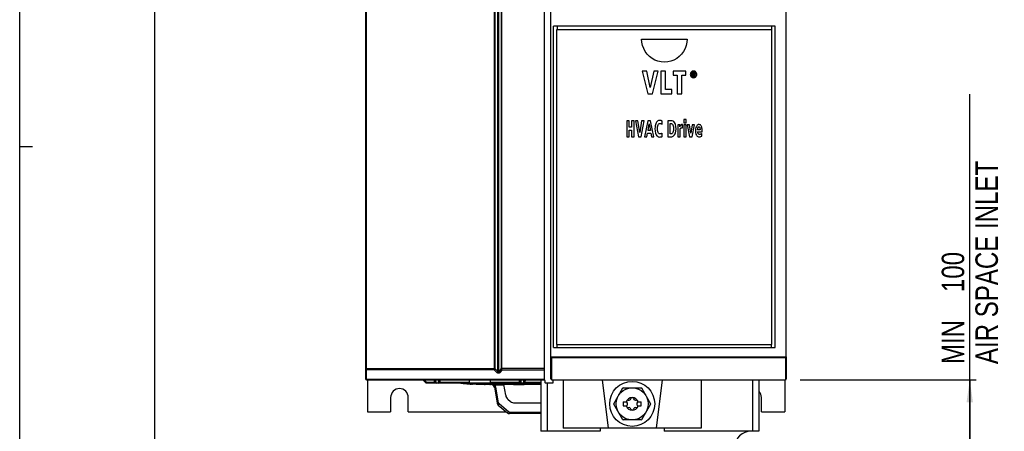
# Model space of a CAD drawing. Extents: x 0 to 594, y 0 to 420.
# Tile 4 of 36: x 0 to 153, y 141 to 205. Entities that reach past the tile are written whole.
import ezdxf

# ---------------------------------------------------------------- set-up
doc = ezdxf.new("R2010")
doc.units = 0
doc.header["$LTSCALE"] = 32.67
doc.layers.get('0').update_dxf_attribs({"linetype": 'CONTINUOUS'})
doc.styles.get("Standard").update_dxf_attribs({"font": 'txt', "width": 0.8})
doc.dimstyles.get("Standard").update_dxf_attribs({"dimtxt": 2.5, "dimasz": 2.5, "dimexe": 1.25, "dimexo": 0.625, "dimtad": 1, "dimcen": 2.5, "dimazin": 3, "dimtfac": 1, "dimtmove": 0, "dimatfit": 3})

# ---------------------------------------------------------------- blocks, each defined once
blk = doc.blocks.new('_FILLED')
at = {"color": 0, "linetype": 'BYBLOCK'}
blk.add_solid([(0, 0), (-1, 0.143), (-1, -0.143)], dxfattribs=at)
blk = doc.blocks.new('*D1')
at = {"color": 2, "linetype": 'CONTINUOUS'}
for p, q in [((147.99, 123.79), (147.99, 193.18)), ((121.55, 148.74), (148.99, 148.74)), ((147.99, 148.74), (147.99, 123.79)), ((147.99, 98.84), (147.99, 123.79)), ((143.17, 98.84), (148.99, 98.84))]:
    blk.add_line(p, q, dxfattribs=at)
at = {"color": 2, "linetype": 'CONTINUOUS', "xscale": 3.5, "yscale": 3.5, "zscale": 3.5}
for p, rotation in [((147.99, 148.74), 90), ((147.99, 98.84), 270)]:
    blk.add_blockref('_FILLED', p, dxfattribs=dict(at, rotation=rotation))
at = {"color": 5, "linetype": 'CONTINUOUS', "width": 0.8}
for s, p in [('AIR SPACE INLET', (152.37, 151.18)), ('100', (147.12, 162.38)), ('MIN ', (147.12, 151.18))]:
    blk.add_text(s, height=3.5, rotation=90, dxfattribs=at).set_placement(p)

msp = doc.modelspace()

# ---------------------------------------------------------------- linework, layer by layer
at = {"color": 7, "linetype": 'CONTINUOUS'}
for p, q in [((0, 0), (0, 420)), ((21, 400), (21, 20)), ((53.888, 271.615), (53.888, 148.865)), ((81.758, 148.74), (81.758, 271.615)), ((82.758, 152.37), (82.758, 271.615)), ((119.403, 152.37), (119.403, 271.615)), ((83.159, 153.737), (83.159, 203.743)), ((117.658, 203.743), (83.159, 203.743)), ((83.658, 154.24), (83.658, 203.24)), ((83.658, 203.24), (117.158, 203.24)), ((117.158, 154.24), (117.158, 203.24)), ((117.658, 153.737), (117.658, 203.743)), ((96.876, 201.74), (103.973, 201.74)), ((97.693, 196.74), (96.942, 196.74)), ((96.942, 196.74), (97.828, 193.24)), ((98.217, 194.185), (97.693, 196.74)), ((98.761, 196.74), (98.217, 194.185)), ((98.578, 193.24), (99.477, 196.74)), ((99.477, 196.74), (98.761, 196.74)), ((100.573, 196.74), (99.879, 196.74)), ((99.879, 196.74), (99.879, 193.24)), ((100.573, 193.869), (100.573, 196.74)), ((103.776, 196.74), (101.786, 196.74)), ((101.786, 196.74), (101.786, 196.108)), ((103.776, 196.108), (103.776, 196.74)), ((104.963, 196.521), (104.77, 196.521)), ((104.77, 196.521), (104.77, 195.966)), ((104.88, 196.427), (104.952, 196.427)), ((104.88, 196.295), (104.88, 196.427)), ((101.786, 196.108), (102.433, 196.108)), ((102.433, 196.108), (102.433, 193.24)), ((103.127, 196.108), (103.776, 196.108)), ((103.127, 193.24), (103.127, 196.108)), ((104.77, 195.966), (104.88, 195.966)), ((104.964, 196.295), (104.88, 196.295)), ((104.88, 196.202), (104.929, 196.202)), ((104.88, 195.966), (104.88, 196.202)), ((104.929, 196.202), (105.049, 195.966)), ((105.177, 195.966), (105.041, 196.207)), ((105.049, 195.966), (105.177, 195.966)), ((101.56, 193.869), (100.573, 193.869)), ((101.56, 193.24), (101.56, 193.869)), ((97.828, 193.24), (98.578, 193.24)), ((99.879, 193.24), (101.56, 193.24)), ((102.433, 193.24), (103.127, 193.24)), ((94.929, 189.04), (94.558, 189.04)), ((94.558, 189.04), (94.558, 186.54)), ((94.929, 188.043), (94.929, 189.04)), ((95.69, 189.04), (95.32, 189.04)), ((95.32, 189.04), (95.32, 188.043)), ((95.69, 186.54), (95.69, 189.04)), ((96.308, 189.04), (95.908, 189.04)), ((95.908, 189.04), (96.381, 186.54)), ((96.588, 187.215), (96.308, 189.04)), ((96.879, 189.04), (96.588, 187.215)), ((96.781, 186.54), (97.261, 189.04)), ((97.261, 189.04), (96.879, 189.04)), ((97.868, 189.04), (97.339, 186.54)), ((98.278, 189.04), (97.868, 189.04)), ((98.787, 186.54), (98.278, 189.04)), ((100.069, 188.473), (100.087, 188.961)), ((101.524, 189.04), (100.96, 189.04)), ((100.96, 189.04), (100.96, 186.54)), ((103.788, 189.227), (103.431, 189.227)), ((103.431, 189.227), (103.431, 188.727)), ((103.431, 188.727), (103.788, 188.727)), ((103.788, 188.727), (103.788, 189.227)), ((95.32, 188.043), (94.929, 188.043)), ((94.929, 187.579), (95.32, 187.579)), ((94.929, 186.54), (94.929, 187.579)), ((95.32, 187.579), (95.32, 186.54)), ((97.877, 187.52), (98.071, 188.561)), ((98.234, 187.52), (97.877, 187.52)), ((98.071, 188.561), (98.234, 187.52)), ((101.331, 188.603), (101.427, 188.603)), ((101.331, 186.976), (101.331, 188.603)), ((102.821, 188.407), (102.494, 188.407)), ((102.504, 188.017), (102.504, 186.54)), ((102.832, 188.069), (102.821, 188.407)), ((102.862, 186.54), (102.862, 187.375)), ((103.218, 188.435), (103.166, 188.435)), ((103.218, 187.912), (103.218, 188.435)), ((103.788, 188.407), (103.431, 188.407)), ((103.431, 188.407), (103.431, 186.54)), ((103.788, 186.54), (103.788, 188.407)), ((104.329, 188.407), (103.956, 188.407)), ((103.956, 188.407), (104.325, 186.54)), ((104.548, 187.074), (104.329, 188.407)), ((104.768, 188.407), (104.548, 187.074)), ((104.748, 186.54), (105.119, 188.407)), ((105.119, 188.407), (104.768, 188.407)), ((105.976, 187.63), (105.604, 187.63)), ((105.604, 187.324), (106.303, 187.324)), ((106.303, 187.324), (106.303, 187.458)), ((94.558, 186.54), (94.929, 186.54)), ((95.32, 186.54), (95.69, 186.54)), ((96.381, 186.54), (96.781, 186.54)), ((97.339, 186.54), (97.699, 186.54)), ((97.699, 186.54), (97.808, 187.098)), ((97.808, 187.098), (98.307, 187.098)), ((98.307, 187.098), (98.405, 186.54)), ((98.405, 186.54), (98.787, 186.54)), ((100.092, 186.585), (100.078, 187.109)), ((100.96, 186.54), (101.477, 186.54)), ((101.449, 186.976), (101.331, 186.976)), ((102.504, 186.54), (102.862, 186.54)), ((103.431, 186.54), (103.788, 186.54)), ((104.325, 186.54), (104.748, 186.54)), ((106.24, 186.617), (106.232, 187.044)), ((83.159, 153.737), (117.658, 153.737)), ((83.658, 154.24), (117.158, 154.24)), ((82.758, 148.865), (82.758, 152.32)), ((119.403, 152.32), (119.403, 148.865)), ((54.013, 148.74), (81.758, 148.74)), ((54.158, 148.74), (54.158, 143.74)), ((62.815, 148.74), (63.271, 148.284)), ((70.09, 148.24), (63.377, 148.24)), ((64.697, 148.74), (64.716, 148.382)), ((65.35, 148.382), (65.369, 148.74)), ((68.721, 148.24), (68.854, 148.219)), ((68.854, 148.219), (69.839, 148.106)), ((70.075, 148.086), (70.044, 148.088)), ((70.09, 148.27), (70.089, 148.74)), ((70.09, 148.27), (70.09, 148.243)), ((70.09, 148.243), (73.29, 148.243)), ((70.203, 148.075), (70.181, 148.078)), ((70.296, 148.068), (70.203, 148.075)), ((77.451, 148.076), (70.217, 148.076)), ((70.417, 148.06), (70.296, 148.068)), ((72.417, 147.991), (71.743, 148)), ((81.158, 147.99), (72.417, 147.991)), ((72.5, 147.99), (72.417, 147.991)), ((73.289, 148.74), (73.29, 148.27)), ((73.29, 148.27), (73.29, 148.243)), ((81.158, 148.24), (73.29, 148.24)), ((73.937, 147.577), (74.371, 145.115)), ((75.699, 146.325), (75.405, 147.99)), ((76.934, 147.99), (77.37, 147.991)), ((77.297, 147.992), (77.674, 147.998)), ((77.374, 147.991), (77.974, 148.001)), ((77.451, 148.076), (77.532, 148.076)), ((77.674, 147.998), (78.07, 148.01)), ((77.947, 148.74), (77.966, 148.382)), ((77.974, 148.001), (78.578, 148.027)), ((78.578, 148.027), (79.062, 148.06)), ((78.6, 148.382), (78.619, 148.74)), ((79.062, 148.06), (79.074, 148.061)), ((79.074, 148.061), (79.139, 148.065)), ((79.139, 148.065), (79.181, 148.068)), ((79.18, 148.068), (79.24, 148.07)), ((79.18, 148.068), (79.181, 148.068)), ((81.158, 148.076), (79.552, 148.076)), ((80.156, 148.186), (80.182, 148.19)), ((80.182, 148.19), (80.466, 148.24)), ((81.158, 148.74), (81.158, 140.74)), ((81.818, 148.64), (81.818, 148.34)), ((83.068, 148.24), (81.918, 148.24)), ((82.883, 148.74), (119.278, 148.74)), ((83.068, 148.74), (83.068, 148.24)), ((84.658, 148.74), (84.658, 141.24)), ((90.737, 148.74), (91.658, 141.24)), ((92.533, 145.01), (93.953, 147.47)), ((93.988, 147.49), (96.828, 147.49)), ((96.863, 147.47), (98.283, 145.01)), ((100.079, 148.74), (99.158, 141.24)), ((106.158, 148.74), (106.158, 141.24)), ((115.158, 148.74), (115.158, 140.74)), ((119.158, 148.74), (119.158, 143.74)), ((57.783, 145.99), (57.783, 143.74)), ((60.533, 143.74), (60.533, 145.99)), ((76.041, 145.732), (76.468, 145.374)), ((115.533, 143.74), (115.533, 145.99)), ((74.542, 144.819), (75.987, 143.607)), ((77.111, 145.14), (81.158, 145.14)), ((93.953, 142.51), (92.533, 144.97)), ((94.008, 145.303), (94.544, 145.303)), ((94.008, 145.303), (94.008, 144.678)), ((94.008, 144.678), (94.544, 144.678)), ((96.271, 145.303), (96.808, 145.303)), ((96.271, 144.678), (96.808, 144.678)), ((96.808, 144.678), (96.808, 145.303)), ((98.283, 144.97), (96.863, 142.51)), ((54.158, 143.74), (57.783, 143.74)), ((60.533, 143.74), (75.828, 143.74)), ((81.158, 143.49), (76.308, 143.49)), ((115.533, 143.74), (119.158, 143.74)), ((106.158, 141.24), (84.658, 141.24)), ((90.408, 141.24), (90.408, 140.74)), ((96.828, 142.49), (93.988, 142.49)), ((100.408, 141.24), (100.408, 140.74)), ((90.408, 140.74), (81.158, 140.74)), ((115.158, 140.74), (100.408, 140.74))]:
    msp.add_line(p, q, dxfattribs=at)
at = {"color": 9, "linetype": 'CONTINUOUS'}
for p, q in [((53.976, 271.615), (53.976, 150.444)), ((74.028, 271.615), (74.028, 150.492)), ((74.497, 150.048), (74.497, 271.615)), ((74.638, 150.048), (74.638, 271.615)), ((74.983, 271.615), (74.983, 150.492)), ((75.05, 271.615), (75.05, 150.494)), ((83.72, 203.743), (83.72, 203.24)), ((117.1, 203.743), (117.1, 203.24)), ((83.72, 153.737), (83.72, 154.24)), ((117.1, 153.737), (117.1, 154.24)), ((82.767, 152.32), (119.394, 152.32)), ((82.876, 152.206), (119.285, 152.206)), ((82.876, 148.752), (82.876, 152.206)), ((119.285, 152.206), (119.285, 148.752)), ((73.945, 150.444), (53.941, 150.444)), ((73.953, 150.492), (74.028, 150.492)), ((74.497, 150.048), (74.028, 150.492)), ((74.983, 150.492), (74.638, 150.048)), ((74.983, 150.492), (75.001, 150.493)), ((75.001, 150.493), (75.05, 150.494)), ((81.758, 150.494), (75.05, 150.494)), ((53.895, 148.875), (53.888, 148.904)), ((73.901, 150.273), (53.986, 150.273)), ((53.986, 150.273), (53.986, 148.819)), ((53.986, 148.819), (81.758, 148.819)), ((74.319, 149.876), (73.901, 150.273)), ((75.094, 150.237), (74.813, 149.876)), ((81.758, 150.237), (75.094, 150.237)), ((63.377, 148.382), (63.019, 148.74)), ((63.337, 148.343), (63.377, 148.382)), ((63.377, 148.382), (64.566, 148.382)), ((63.377, 148.382), (63.377, 148.24)), ((64.547, 148.74), (64.566, 148.382)), ((64.566, 148.382), (64.566, 148.24)), ((64.866, 148.284), (64.842, 148.74)), ((64.866, 148.284), (65.2, 148.284)), ((64.866, 148.284), (64.866, 148.24)), ((65.224, 148.74), (65.2, 148.284)), ((65.2, 148.284), (65.256, 148.29)), ((65.2, 148.24), (65.2, 148.284)), ((65.499, 148.382), (65.517, 148.74)), ((65.499, 148.382), (70.089, 148.382)), ((68.91, 148.211), (68.724, 148.24)), ((68.747, 148.24), (69.097, 148.188)), ((69.196, 148.204), (69.097, 148.188)), ((69.248, 148.24), (69.196, 148.204)), ((69.671, 148.125), (69.857, 148.108)), ((70.174, 148.086), (78.892, 148.086)), ((70.217, 148.078), (70.181, 148.078)), ((70.181, 148.078), (70.217, 148.076)), ((70.417, 148.06), (70.51, 148.076)), ((72.721, 148.014), (72.687, 147.99)), ((72.748, 148.076), (72.721, 148.014)), ((73.289, 148.382), (77.815, 148.382)), ((73.658, 147.98), (73.45, 147.99)), ((75.422, 147.895), (74.038, 147.895)), ((74.593, 145.143), (74.159, 147.604)), ((77.37, 147.991), (77.374, 147.991)), ((77.444, 148.078), (77.532, 148.076)), ((77.451, 148.076), (77.444, 148.078)), ((77.796, 148.74), (77.815, 148.382)), ((77.921, 148.063), (77.998, 148.06)), ((77.925, 148), (77.974, 148.001)), ((77.998, 147.99), (77.977, 148.007)), ((77.998, 148.06), (78.01, 148.057)), ((78.116, 148.284), (78.092, 148.74)), ((78.116, 148.284), (78.45, 148.284)), ((78.116, 148.284), (78.116, 148.24)), ((78.474, 148.74), (78.45, 148.284)), ((78.45, 148.284), (78.506, 148.29)), ((78.45, 148.24), (78.45, 148.284)), ((78.473, 148.022), (79.025, 148.06)), ((78.75, 148.382), (78.768, 148.74)), ((78.75, 148.382), (81.158, 148.382)), ((78.75, 148.24), (78.75, 148.382)), ((79.025, 148.06), (79.065, 148.063)), ((79.025, 148.06), (79.062, 148.06)), ((79.065, 148.063), (79.11, 148.066)), ((79.11, 148.066), (79.139, 148.065)), ((79.158, 148.091), (79.158, 148.068)), ((79.158, 148.068), (79.18, 148.069)), ((79.158, 148.068), (79.18, 148.068)), ((79.24, 148.07), (79.28, 148.073)), ((79.373, 148.106), (80.073, 148.2)), ((79.553, 148.078), (79.552, 148.076)), ((80.073, 148.2), (80.292, 148.24)), ((80.41, 148.24), (80.12, 148.188)), ((80.182, 148.19), (80.12, 148.188)), ((80.521, 148.086), (81.158, 148.086)), ((82.158, 148.24), (82.158, 140.74)), ((82.876, 148.752), (119.285, 148.752)), ((114.158, 148.74), (114.158, 140.74)), ((76.131, 143.768), (74.687, 144.98)), ((76.308, 143.703), (81.158, 143.703)), ((76.308, 143.703), (76.308, 143.49))]:
    msp.add_line(p, q, dxfattribs=at)
at = {"color": 2, "linetype": 'CONTINUOUS'}
msp.add_line((0, 185), (2, 185), dxfattribs=at)
at = {"color": 9, "linetype": 'CONTINUOUS'}
for points in [[(73.953, 150.492), (73.953, 271.628), (73.953, 271.642), (73.953, 271.654), (73.954, 271.667), (73.954, 271.679), (73.955, 271.69), (73.955, 271.701), (73.956, 271.71), (73.957, 271.719), (73.958, 271.726), (73.958, 271.731), (73.959, 271.736), (73.96, 271.739), (73.962, 271.74)], [(53.888, 150.443), (53.894, 150.444), (53.941, 150.444)], [(53.986, 150.273), (53.947, 150.284), (53.915, 150.303), (53.895, 150.329), (53.888, 150.359)], [(53.976, 150.444), (53.977, 150.382), (53.981, 150.324), (53.986, 150.273)], [(73.901, 150.273), (73.908, 150.296), (73.914, 150.319), (73.92, 150.342), (73.926, 150.364), (73.931, 150.385), (73.936, 150.405), (73.94, 150.424), (73.945, 150.444)], [(74.004, 150.422), (73.994, 150.404), (73.984, 150.386), (73.974, 150.369), (73.962, 150.351), (73.948, 150.332), (73.934, 150.312), (73.918, 150.292), (73.901, 150.273)], [(73.945, 150.444), (73.949, 150.458), (73.952, 150.474), (73.953, 150.492)], [(73.945, 150.444), (73.965, 150.436), (73.985, 150.429), (74.004, 150.422)], [(74.028, 150.492), (74.022, 150.466), (74.014, 150.443), (74.004, 150.422)], [(75.094, 150.237), (75.057, 150.29), (75.027, 150.344), (75.006, 150.397), (74.991, 150.447), (74.983, 150.492)], [(75.05, 150.494), (75.051, 150.45), (75.055, 150.401), (75.064, 150.348), (75.076, 150.293), (75.094, 150.236)], [(53.986, 148.819), (53.947, 148.83), (53.915, 148.849), (53.895, 148.875)], [(53.986, 148.819), (53.992, 148.785), (53.998, 148.761), (54.005, 148.745), (54.013, 148.74)], [(74.319, 149.876), (74.369, 149.908), (74.417, 149.949), (74.461, 149.997), (74.497, 150.048)], [(74.813, 149.876), (74.796, 149.856), (74.778, 149.839), (74.759, 149.823), (74.739, 149.809), (74.717, 149.796), (74.691, 149.785), (74.662, 149.776), (74.629, 149.769), (74.592, 149.765), (74.553, 149.766), (74.516, 149.772), (74.48, 149.781), (74.445, 149.793), (74.413, 149.809), (74.381, 149.828), (74.35, 149.85), (74.319, 149.876)], [(74.638, 150.048), (74.633, 150.027), (74.628, 150.01), (74.622, 149.995), (74.617, 149.981), (74.61, 149.968), (74.603, 149.957), (74.595, 149.947), (74.585, 149.94), (74.575, 149.937), (74.564, 149.938), (74.553, 149.943), (74.542, 149.952), (74.533, 149.965), (74.523, 149.98), (74.514, 149.999), (74.505, 150.021), (74.497, 150.048)], [(74.813, 149.876), (74.758, 149.908), (74.708, 149.949), (74.667, 149.997), (74.638, 150.048)], [(82.758, 148.865), (82.767, 148.823), (82.792, 148.787), (82.83, 148.762), (82.876, 148.752)], [(119.326, 148.76), (119.347, 148.771), (119.367, 148.786), (119.385, 148.807), (119.398, 148.833), (119.403, 148.865)], [(63.271, 148.284), (63.28, 148.29), (63.303, 148.311), (63.337, 148.343)], [(64.716, 148.382), (64.705, 148.38), (64.672, 148.379), (64.624, 148.38), (64.566, 148.382)], [(64.716, 148.382), (64.729, 148.343), (64.762, 148.311), (64.81, 148.29), (64.866, 148.284)], [(65.256, 148.29), (65.304, 148.311), (65.337, 148.343), (65.35, 148.382)], [(65.499, 148.382), (65.441, 148.38), (65.393, 148.379), (65.361, 148.38), (65.35, 148.382)], [(65.497, 148.24), (65.498, 148.259), (65.498, 148.311), (65.499, 148.382)], [(69.097, 148.188), (69.272, 148.167), (69.469, 148.145), (69.671, 148.125)], [(69.857, 148.108), (70.01, 148.096), (70.12, 148.088), (70.174, 148.086)], [(69.879, 148.234), (70.011, 148.132), (70.174, 148.086)], [(72.417, 147.991), (72.506, 148.012), (72.585, 148.073), (72.588, 148.076)], [(74.038, 147.895), (73.856, 147.951), (73.658, 147.98)], [(73.854, 147.778), (73.869, 147.784), (73.908, 147.807), (73.967, 147.846), (74.038, 147.895)], [(74.159, 147.604), (74.076, 147.59), (74.005, 147.58), (73.956, 147.575), (73.937, 147.577)], [(74.159, 147.604), (74.133, 147.707), (74.092, 147.804), (74.038, 147.895)], [(74.512, 148.076), (74.512, 148.076), (74.608, 148.012), (74.715, 147.99)], [(76.934, 147.99), (76.828, 148.012), (76.735, 148.073), (76.732, 148.076)], [(77.607, 148.075), (77.638, 148.076), (77.679, 148.073)], [(77.746, 148.071), (77.829, 148.069), (77.868, 148.066)], [(77.815, 148.382), (77.815, 148.311), (77.815, 148.259), (77.814, 148.24)], [(77.966, 148.382), (77.955, 148.38), (77.922, 148.379), (77.873, 148.38), (77.815, 148.382)], [(78.07, 148.01), (77.942, 148.047), (77.924, 148.063)], [(77.966, 148.382), (77.979, 148.343), (78.012, 148.311), (78.06, 148.29), (78.116, 148.284)], [(78.045, 148.054), (78.127, 148.048), (78.204, 148.036), (78.22, 148.025), (78.173, 148.017), (78.07, 148.01)], [(78.506, 148.29), (78.554, 148.311), (78.587, 148.343), (78.6, 148.382)], [(78.75, 148.382), (78.692, 148.38), (78.643, 148.379), (78.611, 148.38), (78.6, 148.382)], [(78.892, 148.086), (78.887, 148.129), (78.883, 148.225), (78.883, 148.24)], [(78.892, 148.086), (78.983, 148.086), (79.072, 148.088), (79.158, 148.091)], [(79.022, 148.24), (79.024, 148.234), (79.086, 148.135), (79.158, 148.091)], [(79.143, 148.24), (79.242, 148.149), (79.373, 148.106)], [(79.158, 148.091), (79.237, 148.095), (79.309, 148.1), (79.373, 148.106)], [(79.28, 148.073), (79.414, 148.077), (79.476, 148.076)], [(80.12, 148.188), (80.016, 148.167), (79.969, 148.145), (79.984, 148.125), (80.057, 148.108), (80.179, 148.096), (80.339, 148.088), (80.521, 148.086)], [(80.566, 148.24), (80.565, 148.234), (80.545, 148.132), (80.521, 148.086)], [(82.876, 148.752), (82.878, 148.745), (82.88, 148.741), (82.883, 148.74)], [(119.285, 148.752), (119.283, 148.745), (119.28, 148.741), (119.278, 148.74)], [(119.285, 148.752), (119.305, 148.754), (119.326, 148.76)], [(74.371, 145.115), (74.388, 145.114), (74.434, 145.118), (74.506, 145.128), (74.593, 145.143)], [(74.687, 144.98), (74.634, 144.917), (74.588, 144.866), (74.556, 144.83), (74.542, 144.819)], [(74.687, 144.98), (74.643, 145.026), (74.611, 145.081), (74.593, 145.143)], [(75.987, 143.607), (75.999, 143.617), (76.03, 143.65), (76.076, 143.702), (76.131, 143.768)], [(76.308, 143.703), (76.245, 143.711), (76.185, 143.732), (76.131, 143.768)]]:
    msp.add_lwpolyline(points, dxfattribs=at)
at = {"color": 7, "linetype": 'CONTINUOUS'}
for points in [[(103.973, 201.74), (103.937, 201.226), (103.828, 200.723), (103.649, 200.241), (103.405, 199.79), (103.101, 199.381), (102.741, 199.019), (102.337, 198.714), (101.894, 198.47), (101.423, 198.293), (100.934, 198.185), (100.429, 198.147), (99.921, 198.184), (99.425, 198.293), (98.954, 198.47), (98.511, 198.714), (98.107, 199.019), (97.748, 199.381), (97.444, 199.79), (97.199, 200.241), (97.021, 200.723), (96.912, 201.226), (96.876, 201.74)], [(104.609, 196.608), (104.545, 196.529), (104.501, 196.444), (104.473, 196.35), (104.462, 196.24)], [(104.605, 196.24), (104.619, 196.357), (104.655, 196.448), (104.709, 196.524)], [(104.963, 196.755), (104.86, 196.746), (104.769, 196.718), (104.687, 196.673), (104.609, 196.608)], [(104.709, 196.524), (104.764, 196.573), (104.822, 196.605), (104.887, 196.626), (104.963, 196.633)], [(104.952, 196.427), (104.978, 196.426), (105.001, 196.423), (105.023, 196.417)], [(105.319, 196.607), (105.242, 196.672), (105.16, 196.717), (105.069, 196.745), (104.963, 196.755)], [(104.963, 196.633), (105.039, 196.626), (105.104, 196.605), (105.163, 196.572), (105.218, 196.523)], [(105.115, 196.485), (105.079, 196.503), (105.029, 196.516), (104.963, 196.521)], [(105.023, 196.417), (105.041, 196.407), (105.052, 196.391), (105.057, 196.366)], [(105.057, 196.366), (105.054, 196.338), (105.046, 196.319), (105.034, 196.308)], [(105.167, 196.354), (105.16, 196.416), (105.142, 196.457), (105.115, 196.485)], [(105.131, 196.247), (105.149, 196.271), (105.162, 196.305), (105.167, 196.354)], [(105.218, 196.523), (105.272, 196.448), (105.306, 196.357), (105.319, 196.24)], [(105.462, 196.24), (105.453, 196.35), (105.425, 196.444), (105.382, 196.529), (105.319, 196.607)], [(104.462, 196.24), (104.473, 196.132), (104.501, 196.038), (104.545, 195.953), (104.608, 195.875)], [(104.709, 195.956), (104.655, 196.032), (104.62, 196.123), (104.605, 196.24)], [(104.608, 195.875), (104.687, 195.808), (104.769, 195.763), (104.859, 195.735), (104.963, 195.725)], [(104.963, 195.846), (104.888, 195.854), (104.823, 195.874), (104.764, 195.907), (104.709, 195.956)], [(105.218, 195.957), (105.162, 195.907), (105.103, 195.874), (105.038, 195.854), (104.963, 195.846)], [(104.963, 195.725), (105.069, 195.735), (105.16, 195.763), (105.243, 195.809), (105.32, 195.875)], [(105.034, 196.308), (105.016, 196.301), (104.993, 196.296), (104.964, 196.295)], [(105.041, 196.207), (105.077, 196.214), (105.106, 196.228), (105.131, 196.247)], [(105.319, 196.24), (105.306, 196.123), (105.271, 196.032), (105.218, 195.957)], [(105.32, 195.875), (105.382, 195.954), (105.426, 196.038), (105.453, 196.132), (105.462, 196.24)], [(99.194, 188.786), (99.132, 188.686), (99.075, 188.557), (99.023, 188.394)], [(99.668, 189.084), (99.58, 189.076), (99.492, 189.048), (99.4, 188.996), (99.301, 188.913), (99.194, 188.786)], [(99.829, 189.073), (99.781, 189.079), (99.728, 189.083), (99.668, 189.084)], [(99.946, 189.04), (99.909, 189.054), (99.87, 189.065), (99.829, 189.073)], [(100.087, 188.961), (100.055, 188.985), (100.009, 189.011), (99.946, 189.04)], [(102.014, 188.76), (101.889, 188.898), (101.77, 188.981), (101.651, 189.026), (101.524, 189.04)], [(102.231, 187.768), (102.212, 188.151), (102.162, 188.428), (102.094, 188.625), (102.014, 188.76)], [(99.023, 188.394), (98.988, 188.23), (98.964, 188.035), (98.956, 187.801)], [(98.956, 187.801), (98.986, 187.383), (99.06, 187.077), (99.162, 186.852)], [(99.336, 187.793), (99.351, 188.059), (99.391, 188.255), (99.447, 188.399)], [(99.456, 187.2), (99.397, 187.344), (99.354, 187.537), (99.336, 187.793)], [(99.447, 188.399), (99.502, 188.487), (99.558, 188.547), (99.616, 188.585), (99.677, 188.607), (99.745, 188.615)], [(99.752, 186.977), (99.69, 186.985), (99.631, 187.006), (99.574, 187.045), (99.515, 187.107), (99.456, 187.2)], [(99.745, 188.615), (99.833, 188.608), (99.9, 188.591), (99.95, 188.566)], [(99.95, 188.566), (100, 188.532), (100.039, 188.501), (100.069, 188.473)], [(101.427, 188.603), (101.522, 188.59), (101.6, 188.556), (101.669, 188.498), (101.734, 188.405), (101.789, 188.264), (101.83, 188.057), (101.845, 187.766)], [(101.751, 187.204), (101.702, 187.114), (101.65, 187.053), (101.592, 187.012), (101.527, 186.986), (101.449, 186.976)], [(101.845, 187.766), (101.832, 187.532), (101.798, 187.348), (101.751, 187.204)], [(102.007, 186.832), (102.09, 186.969), (102.16, 187.159), (102.211, 187.418), (102.231, 187.768)], [(102.494, 188.407), (102.5, 188.303), (102.503, 188.173), (102.504, 188.017)], [(102.891, 188.215), (102.852, 188.117), (102.832, 188.069)], [(102.862, 187.375), (102.863, 187.443), (102.866, 187.511), (102.872, 187.579)], [(102.872, 187.579), (102.88, 187.644), (102.89, 187.703), (102.904, 187.757)], [(102.952, 188.331), (102.93, 188.297), (102.91, 188.258), (102.891, 188.215)], [(102.904, 187.757), (102.923, 187.812), (102.947, 187.855), (102.974, 187.888)], [(103.04, 188.409), (103.007, 188.388), (102.978, 188.362), (102.952, 188.331)], [(102.974, 187.888), (103.006, 187.913), (103.046, 187.928), (103.097, 187.934)], [(103.166, 188.435), (103.114, 188.431), (103.073, 188.422), (103.04, 188.409)], [(103.097, 187.934), (103.14, 187.932), (103.18, 187.924), (103.218, 187.912)], [(105.399, 188.149), (105.329, 187.97), (105.281, 187.751), (105.263, 187.479)], [(105.263, 187.479), (105.283, 187.179), (105.335, 186.953), (105.408, 186.782)], [(105.789, 188.434), (105.695, 188.421), (105.614, 188.39), (105.539, 188.339), (105.467, 188.262), (105.399, 188.149)], [(105.604, 187.63), (105.604, 187.66), (105.606, 187.699), (105.609, 187.749)], [(105.676, 187.028), (105.638, 187.112), (105.613, 187.209), (105.604, 187.324)], [(105.609, 187.749), (105.613, 187.797), (105.62, 187.847), (105.63, 187.899)], [(105.63, 187.899), (105.645, 187.953), (105.663, 187.997), (105.685, 188.035)], [(105.685, 188.035), (105.712, 188.064), (105.745, 188.082), (105.789, 188.088)], [(105.918, 188.419), (105.864, 188.428), (105.821, 188.433), (105.789, 188.434)], [(105.789, 188.088), (105.829, 188.083), (105.862, 188.069), (105.891, 188.044), (105.917, 188.006), (105.938, 187.949)], [(106.089, 188.314), (106.025, 188.369), (105.968, 188.403), (105.918, 188.419)], [(105.938, 187.949), (105.958, 187.86), (105.971, 187.755), (105.976, 187.63)], [(106.24, 188.025), (106.19, 188.159), (106.14, 188.252), (106.089, 188.314)], [(106.303, 187.458), (106.295, 187.7), (106.272, 187.886), (106.24, 188.025)], [(99.162, 186.852), (99.263, 186.707), (99.363, 186.611), (99.465, 186.549), (99.573, 186.513), (99.695, 186.5)], [(99.695, 186.5), (99.796, 186.504), (99.879, 186.515), (99.946, 186.531)], [(99.972, 187.033), (99.916, 187.005), (99.845, 186.985), (99.752, 186.977)], [(99.946, 186.531), (100.009, 186.551), (100.057, 186.569), (100.092, 186.585)], [(100.078, 187.109), (100.056, 187.091), (100.022, 187.066), (99.972, 187.033)], [(101.477, 186.54), (101.593, 186.551), (101.7, 186.582), (101.802, 186.636), (101.904, 186.716), (102.007, 186.832)], [(105.408, 186.782), (105.476, 186.682), (105.552, 186.611), (105.638, 186.56), (105.739, 186.528), (105.864, 186.516)], [(105.898, 186.896), (105.825, 186.907), (105.767, 186.931), (105.719, 186.97), (105.676, 187.028)], [(105.864, 186.516), (105.99, 186.526), (106.114, 186.559), (106.24, 186.617)], [(105.991, 186.908), (105.959, 186.901), (105.928, 186.897), (105.898, 186.896)], [(106.08, 186.942), (106.053, 186.929), (106.023, 186.918), (105.991, 186.908)], [(106.232, 187.044), (106.188, 187.01), (106.138, 186.976), (106.08, 186.942)], [(82.758, 152.37), (82.759, 152.353), (82.762, 152.336), (82.767, 152.32)], [(82.876, 152.206), (82.834, 152.231), (82.795, 152.269), (82.767, 152.32)], [(119.285, 152.206), (119.327, 152.231), (119.365, 152.269), (119.394, 152.32)], [(119.394, 152.32), (119.399, 152.336), (119.402, 152.353), (119.403, 152.37)], [(70.044, 148.088), (69.963, 148.095), (69.839, 148.106)], [(71.743, 148), (71.082, 148.022), (70.417, 148.06)], [(77.532, 148.076), (77.607, 148.075), (77.679, 148.073), (77.746, 148.071), (77.81, 148.069), (77.868, 148.066), (77.921, 148.063), (77.968, 148.06)], [(77.968, 148.06), (78.01, 148.057), (78.045, 148.054), (78.073, 148.051), (78.095, 148.049), (78.107, 148.047), (78.11, 148.046)], [(79.24, 148.07), (79.352, 148.074), (79.476, 148.076), (79.552, 148.076)], [(80.137, 148.182), (80.133, 148.181), (80.138, 148.182), (80.156, 148.186)]]:
    msp.add_lwpolyline(points, dxfattribs=at)
for radius in [3.5, 2.5]:
    msp.add_circle((95.408, 144.99), radius, dxfattribs=at)
for centre, radius, start, end in [((54.013, 148.865), 0.125, 180, 270), ((82.883, 148.865), 0.125, 180, 270), ((119.278, 148.865), 0.125, 270, 360), ((59.158, 145.99), 1.375, 0, 180), ((63.377, 148.39), 0.15, 225, 270), ((64.866, 148.39), 0.15, 183, 270), ((65.2, 148.39), 0.15, 270, 357), ((72.408, 176.532), 28.542, 265.16272, 265.76157), ((73.358, 148.44), 0.45, 234.28165, 270), ((73.445, 147.49), 0.5, 10, 90.21839), ((78.116, 148.39), 0.15, 183, 270), ((78.45, 148.39), 0.15, 270, 357), ((81.718, 148.64), 0.1, 0, 90), ((81.918, 148.34), 0.1, 180, 270), ((95.408, 144.99), 2.875, 119.59185, 120.40815), ((95.408, 144.99), 2.875, 59.59185, 60.40815), ((76.684, 146.498), 1, 190, 230), ((95.408, 144.99), 0.988, 18.44872, 161.55128), ((94.877, 145.909), 0.348, 253.63362, 346.36638), ((95.408, 145.78), 0.198, 13.63362, 166.36638), ((95.938, 145.909), 0.348, 193.63362, 286.36638), ((114.158, 145.99), 1.375, 0, 43.14153), ((74.864, 145.202), 0.5, 190, 230), ((77.111, 146.14), 1, 230, 270), ((95.408, 144.99), 2.875, 179.59185, 180.40815), ((95.408, 144.99), 0.988, 198.44872, 341.55128), ((94.724, 145.385), 0.198, 73.63362, 226.36638), ((94.724, 144.595), 0.198, 133.63362, 286.36638), ((94.347, 144.99), 0.348, 313.63362, 46.36638), ((94.877, 144.071), 0.348, 13.63362, 106.36638), ((95.938, 144.071), 0.348, 73.63362, 166.36638), ((96.092, 145.385), 0.198, 313.63362, 106.36638), ((96.092, 144.595), 0.198, 253.63362, 46.36638), ((96.469, 144.99), 0.348, 133.63362, 226.36638), ((95.408, 144.99), 2.875, 359.59185, 0.40815), ((76.308, 143.99), 0.5, 230, 270), ((95.408, 144.2), 0.198, 193.63362, 346.36638), ((95.408, 144.99), 2.875, 239.59185, 240.40815), ((95.408, 144.99), 2.875, 299.59185, 300.40815), ((113.908, 138.24), 2.5, 90, 270)]:
    msp.add_arc(centre, radius, start, end, dxfattribs=at)

# ---------------------------------------------------------------- dimensions: what is measured, and where the dimension line sits
at = {"color": 2, "linetype": 'CONTINUOUS'}
dim = msp.add_linear_dim(base=(147.995, 98.836), p1=(121.55, 148.74), p2=(143.173, 98.836), angle=270, dimstyle='Standard', dxfattribs=at)
dim.commit()
dim.dimension.update_dxf_attribs({"geometry": '*D1', "text_midpoint": (147.995, 172.178), "dimtype": 128})

doc.saveas('drawing.dxf')
